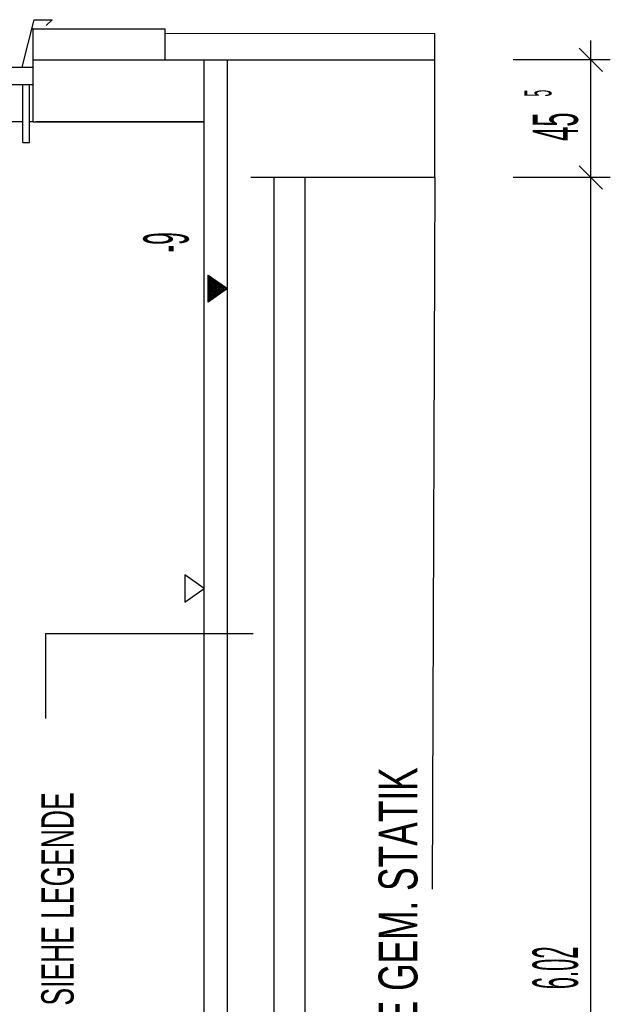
# Model space of a CAD drawing. Extents: x -0.6 to 1.54, y -0.37 to 1.17.
# Tile 30 of 79: x 0.1676 to 0.2132, y 0.6128 to 0.6889. Entities that reach past the tile are written whole.
import ezdxf

# ---------------------------------------------------------------- set-up
doc = ezdxf.new("R2010")
doc.units = 0
doc.linetypes.add('KCONTINUOUS', pattern=[0])
doc.layers.add('W01_---', color=7, linetype='CONTINUOUS')

msp = doc.modelspace()

# ---------------------------------------------------------------- linework, layer by layer
at = {"layer": 'W01_---', "color": 7, "linetype": 'KCONTINUOUS'}
for p, q in [((0.1678, 0.68527), (0.16873, 0.68893)), ((0.16873, 0.68893), (0.17012, 0.68893)), ((0.17012, 0.68893), (0.16966, 0.68848)), ((0.16853, 0.68823), (0.17886, 0.68823)), ((0.16866, 0.68823), (0.16855, 0.68823)), ((0.16866, 0.68583), (0.16866, 0.68823)), ((0.17886, 0.68583), (0.17886, 0.68823)), ((0.19966, 0.68786), (0.17886, 0.68783)), ((0.19966, 0.68583), (0.19966, 0.68786)), ((0.19966, 0.68583), (0.19966, 0.68786)), ((0.21172, 0.68433), (0.21172, 0.68733)), ((0.21262, 0.68493), (0.21082, 0.68673)), ((0.16866, 0.68103), (0.16866, 0.68583)), ((0.16866, 0.68583), (0.19966, 0.68583)), ((0.18186, 0.55637), (0.18186, 0.68583)), ((0.18186, 0.68583), (0.18486, 0.68583)), ((0.18366, 0.55583), (0.18366, 0.68583)), ((0.19966, 0.67673), (0.19966, 0.68583)), ((0.21172, 0.68583), (0.20572, 0.68583)), ((0.21322, 0.68583), (0.21022, 0.68583)), ((0.21172, 0.67673), (0.21172, 0.68583)), ((0.16866, 0.68523), (0.13096, 0.68523)), ((0.13096, 0.68393), (0.16866, 0.68393)), ((0.16786, 0.67943), (0.16786, 0.68393)), ((0.16836, 0.67943), (0.16836, 0.68393)), ((0.16786, 0.68103), (0.13096, 0.68103)), ((0.16866, 0.68103), (0.16836, 0.68103)), ((0.16866, 0.68103), (0.18186, 0.68103)), ((0.18186, 0.68103), (0.16886, 0.68103)), ((0.16786, 0.67943), (0.16836, 0.67943)), ((0.21172, 0.67523), (0.21172, 0.67823)), ((0.21262, 0.67583), (0.21082, 0.67763)), ((0.19966, 0.67673), (0.18546, 0.67673)), ((0.18726, 0.55637), (0.18726, 0.67673)), ((0.18966, 0.55637), (0.18966, 0.67673)), ((0.19966, 0.67673), (0.19946, 0.62174)), ((0.20983, 0.67673), (0.20572, 0.67673)), ((0.21172, 0.67673), (0.20983, 0.67673)), ((0.21322, 0.67673), (0.21022, 0.67673)), ((0.21172, 0.55637), (0.21172, 0.67673)), ((0.18216, 0.66815), (0.18216, 0.6692)), ((0.18216, 0.6692), (0.18366, 0.66815)), ((0.18223, 0.66906), (0.18223, 0.66725)), ((0.18353, 0.66815), (0.18223, 0.66906)), ((0.18231, 0.66815), (0.18231, 0.66892)), ((0.18231, 0.66892), (0.1834, 0.66815)), ((0.18216, 0.6671), (0.18216, 0.66815)), ((0.18366, 0.66815), (0.18216, 0.6671)), ((0.18223, 0.66725), (0.18353, 0.66815)), ((0.18231, 0.66739), (0.18231, 0.66815)), ((0.1834, 0.66815), (0.18231, 0.66739)), ((0.18238, 0.66877), (0.18238, 0.66754)), ((0.18326, 0.66815), (0.18238, 0.66877)), ((0.18238, 0.66754), (0.18326, 0.66815)), ((0.18246, 0.66815), (0.18246, 0.66863)), ((0.18246, 0.66863), (0.18313, 0.66815)), ((0.18246, 0.66768), (0.18246, 0.66815)), ((0.18313, 0.66815), (0.18246, 0.66768)), ((0.18253, 0.66848), (0.18253, 0.66782)), ((0.183, 0.66815), (0.18253, 0.66848)), ((0.18253, 0.66782), (0.183, 0.66815)), ((0.18261, 0.66815), (0.18261, 0.66834)), ((0.18261, 0.66834), (0.18287, 0.66815)), ((0.18261, 0.66796), (0.18261, 0.66815)), ((0.18287, 0.66815), (0.18261, 0.66796)), ((0.18268, 0.6682), (0.18268, 0.66811)), ((0.18274, 0.66815), (0.18268, 0.6682)), ((0.18268, 0.66811), (0.18274, 0.66815)), ((0.18186, 0.64498), (0.18036, 0.64603)), ((0.18036, 0.64603), (0.18036, 0.64393)), ((0.18036, 0.64393), (0.18186, 0.64498)), ((0.16964, 0.63493), (0.16964, 0.64149)), ((0.16964, 0.64149), (0.18564, 0.64149))]:
    msp.add_line(p, q, dxfattribs=at)

# ---------------------------------------------------------------- texts
at = {"layer": 'W01_---', "color": 7}
for s, height, width, p in [('5 ', 0.0021, 0.333333, (0.20868, 0.68299, 60.999999)), ('45', 0.0035, 0.42, (0.21072, 0.67957, 60.999999)), ('-9', 0.0035, 0.373286, (0.18066, 0.67095, 60.999999)), ('FUNDAMENTE GEM. STATIK', 0.003, 0.680212, (0.19833, 0.59417, 60.999999)), ('SIEHE LEGENDE ', 0.0025, 0.611508, (0.17178, 0.61275, 60.999999)), ('6.02', 0.0035, 0.363357, (0.21072, 0.61401, 60.999999))]:
    msp.add_text(s, height=height, rotation=90.00266, dxfattribs=dict(at, width=width)).set_placement(p)

doc.saveas('drawing.dxf')
